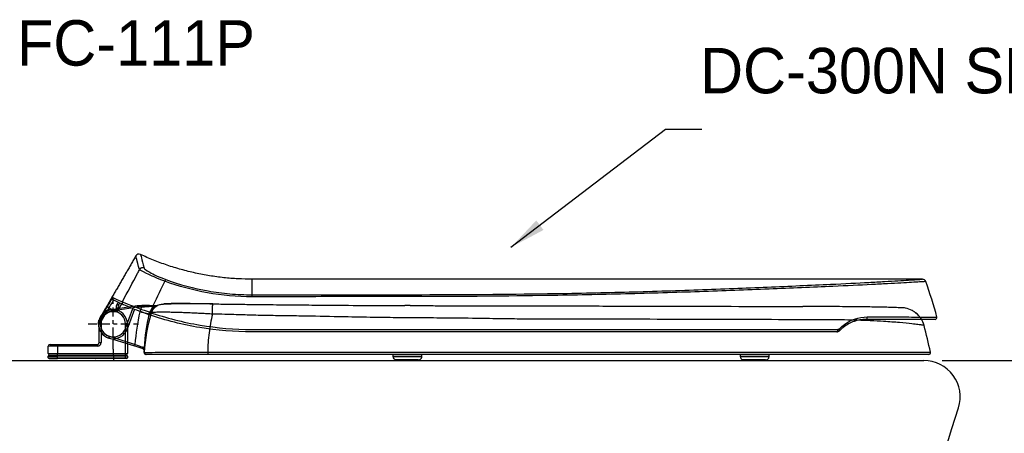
# Model space of a CAD drawing. Extents: x 63227 to 65653, y 58124 to 61555.
# Tile 4 of 9: x 63996 to 64537, y 59432 to 59659. Entities that reach past the tile are written whole.
import ezdxf

# ---------------------------------------------------------------- set-up
doc = ezdxf.new("R2010")
doc.units = 0
doc.header["$MEASUREMENT"] = 0
doc.linetypes.add('BORDER', pattern=[18, 5, -2, 5, -2, 2, -2])
doc.layers.get('Defpoints').update_dxf_attribs({"linetype": 'CONTINUOUS'})
for name, color, linetype in [('001', 7, 'CONTINUOUS'), ('1', 2, 'CONTINUOUS'), ('BU', 7, 'CONTINUOUS'), ('Dim', 4, 'CONTINUOUS'), ('MAIN', 7, 'CONTINUOUS')]:
    doc.layers.add(name, color=color, linetype=linetype)
doc.layers.add('AM_6', color=2, linetype='CONTINUOUS', lineweight=30)
doc.styles.add('h', font='txt', dxfattribs={"height": 30})
doc.styles.get("Standard").update_dxf_attribs({"font": 'txt.shx', "bigfont": 'ghs.shx'})
doc.dimstyles.new('SERIM', dxfattribs={"dimscale": 10, "dimtxt": 3, "dimasz": 2, "dimexe": 1, "dimexo": 1.5, "dimgap": 1, "dimtad": 1, "dimtoh": 1, "dimdec": 0, "dimdsep": 46, "dimtxsty": 'h', "dimcen": -0.3, "dimclrt": 2, "dimadec": 0, "dimazin": 0, "dimtfac": 1, "dimtdec": 0, "dimtmove": 1, "dimatfit": 3, "dimfxl": 0, "dimtolj": 1, "dimtzin": 0, "dimarcsym": 0})
doc.dimstyles.new('Standard$0', dxfattribs={"dimtxt": 0.18, "dimasz": 0.18, "dimexe": 0.18, "dimexo": 0.0625, "dimgap": 0.09, "dimtad": 0, "dimtih": 1, "dimtoh": 1, "dimdec": 4, "dimzin": 0, "dimdsep": 46, "dimtxsty": 'Standard', "dimcen": 0.09, "dimadec": 0, "dimazin": 0, "dimtfac": 1, "dimtdec": 4, "dimtofl": 0, "dimtmove": 0, "dimatfit": 3, "dimfxl": 0, "dimtolj": 1, "dimtzin": 0, "dimarcsym": 0})

# ---------------------------------------------------------------- blocks, each defined once
blk = doc.blocks.new('*D22')
at = {"layer": 'Defpoints', "color": 0}
for p in [(64493.1, 59471.85), (64493.1, 59082.1), (64558.43, 59082.1)]:
    blk.add_point(p, dxfattribs=at)
at = {"layer": 'Dim', "color": 0, "lineweight": -2}
for p, q in [((64503.1, 59471.85), (64587.23, 59471.85)), ((64558.43, 59443.05), (64558.43, 59300.98)), ((64558.43, 59110.9), (64558.43, 59252.98)), ((64503.1, 59082.1), (64587.23, 59082.1))]:
    blk.add_line(p, q, dxfattribs=at)
at = {"layer": 'Dim', "color": 0}
for points in [[(64553.63, 59443.05), (64563.23, 59443.05), (64558.43, 59471.85)], [(64553.63, 59110.9), (64563.23, 59110.9), (64558.43, 59082.1)]]:
    blk.add_solid(points, dxfattribs=at)
at = {"layer": 'Dim', "color": 0, "insert": (64558.43, 59276.98), "char_height": 28.8, "attachment_point": 5}
blk.add_mtext('\\A1;390', dxfattribs=at)

msp = doc.modelspace()

# ---------------------------------------------------------------- linework, layer by layer
at = {"layer": '001', "color": 7}
msp.add_line((63990.71, 59471.85), (64493.1, 59471.85), dxfattribs=at)
msp.add_arc((57711.91, 61574.82), 7125.74, 339.523743, 342.616314, dxfattribs=at)
at = {"layer": '1', "color": 1, "linetype": 'BORDER'}
for p, q in [((64047.37, 59478.11), (64047.37, 59505.84)), ((64047.37, 59478.11), (64047.37, 59505.84)), ((64047.37, 59478.11), (64047.37, 59505.84)), ((64033.5, 59491.98), (64061.24, 59491.98)), ((64033.5, 59491.98), (64061.24, 59491.98)), ((64033.5, 59491.98), (64061.24, 59491.98))]:
    msp.add_line(p, q, dxfattribs=at)
at = {"layer": '1', "color": 7}
for p, q in [((64039.63, 59493.67), (64044.05, 59501.33)), ((64044.92, 59500.83), (64040.5, 59493.17)), ((64044.92, 59500.83), (64044.05, 59501.33)), ((64046.15, 59499.99), (64060.58, 59502.18)), ((64046.15, 59499.99), (64046.3, 59499)), ((64060.64, 59501.18), (64046.3, 59499)), ((64051.82, 59503.11), (64049.31, 59498.75)), ((64050.61, 59503.01), (64050.74, 59503.23)), ((64054.08, 59489.53), (64058.05, 59500.43)), ((64058.98, 59500.06), (64055.02, 59489.19)), ((64063.1, 59502.13), (64063.07, 59501.13)), ((64039.23, 59492.28), (64040.23, 59492.24)), ((64039.62, 59481.73), (64039.62, 59491.98)), ((64039.62, 59491.98), (64040.62, 59491.98)), ((64040.5, 59493.17), (64039.63, 59493.67)), ((64040.62, 59491.98), (64040.62, 59481.73)), ((64055.02, 59489.19), (64054.08, 59489.53)), ((64055.12, 59491.98), (64054.12, 59491.98)), ((64054.12, 59475.73), (64054.12, 59491.98)), ((64055.12, 59491.98), (64055.12, 59475.73)), ((64044.94, 59484.25), (64045.24, 59485.2)), ((64059.19, 59479.77), (64044.94, 59484.25)), ((64045.24, 59485.2), (64059.49, 59480.72)), ((64011.62, 59475.73), (64011.62, 59479.73)), ((64016.62, 59479.73), (64011.62, 59479.73)), ((64012.62, 59480.73), (64016.62, 59480.73)), ((64016.62, 59480.73), (64016.62, 59479.73)), ((64016.62, 59480.73), (64038.62, 59480.73)), ((64038.62, 59479.73), (64016.62, 59479.73)), ((64016.62, 59479.73), (64016.62, 59475.73)), ((64038.62, 59480.73), (64038.62, 59479.73)), ((64039.62, 59481.73), (64040.62, 59481.73)), ((64059.19, 59479.77), (64059.49, 59480.72)), ((64011.62, 59475.73), (64016.62, 59475.73)), ((64011.62, 59473.43), (64011.62, 59474.23)), ((64011.62, 59474.23), (64016.62, 59474.23)), ((64011.62, 59473.43), (64016.62, 59473.43)), ((64012.12, 59474.73), (64016.62, 59474.73)), ((64012.12, 59472.93), (64016.62, 59472.93)), ((64016.62, 59475.73), (64054.12, 59475.73)), ((64016.62, 59474.73), (64016.62, 59475.73)), ((64016.62, 59474.73), (64054.12, 59474.73)), ((64016.62, 59474.73), (64016.62, 59474.23)), ((64016.62, 59473.43), (64016.62, 59474.23)), ((64054.12, 59474.23), (64016.62, 59474.23)), ((64016.62, 59472.93), (64016.62, 59473.43)), ((64016.62, 59473.43), (64054.12, 59473.43)), ((64054.62, 59472.93), (64016.62, 59472.93)), ((64054.12, 59475.73), (64055.12, 59475.73)), ((64054.12, 59474.73), (64054.12, 59475.73)), ((64054.12, 59474.73), (64054.12, 59474.23)), ((64054.12, 59474.73), (64054.62, 59474.73)), ((64054.12, 59473.43), (64054.12, 59474.23)), ((64055.12, 59474.23), (64054.12, 59474.23)), ((64054.12, 59472.93), (64054.12, 59473.43)), ((64054.12, 59473.43), (64055.12, 59473.43)), ((64055.12, 59474.23), (64055.12, 59473.43)), ((64099.29, 59476.43), (64099.29, 59475.24))]:
    msp.add_line(p, q, dxfattribs=at)
for centre, radius, start, end in [((64061.49, 59528.37), 2, 65.0085, 149.9912), ((64492.31, 59514.59), 2, 19.483, 90.0001), ((64047.37, 59491.98), 8.1, 98.6668, 252.5482), ((64123.73, 59662.03), 179.44, 243.9475, 245.498), ((64047.37, 59491.98), 7.75, 0, 180), ((64047.37, 59491.98), 7.1, 98.6668, 252.5482), ((64047.37, 59491.98), 6.75, 0, 180), ((64499.34, 59495.51), 1, 270, 15.3309), ((64047.37, 59491.98), 8.14, 177.861, 340), ((64047.37, 59491.98), 7.14, 177.861, 340), ((64012.62, 59479.73), 1, 90, 180), ((64038.62, 59481.73), 1, 270, 0), ((64038.62, 59481.73), 2, 270, 0), ((64012.62, 59475.73), 1, 180, 270), ((64012.12, 59474.23), 0.5, 90, 180), ((64012.12, 59473.43), 0.5, 180, 270), ((64054.12, 59475.73), 1, 270, 0), ((64054.62, 59474.23), 0.5, 0, 90), ((64054.62, 59473.43), 0.5, 270, 0), ((64065.29, 59476.24), 1, 179.4084, 270), ((64495.76, 59476.24), 1, 270, 12.4333)]:
    msp.add_arc(centre, radius, start, end, dxfattribs=at)
for points, degree in [([(64059.76, 59529.37), (64049.78, 59512.09), (64039.8, 59494.8)], 2), ([(64061.8, 59521.88), (64060.44, 59526.86), (64059.75, 59529.35), (64059.75, 59529.35)], 3), ([(64062.33, 59530.16), (64062.33, 59530.16), (64063, 59527.68), (64064.34, 59522.71)], 3), ([(64060.72, 59519.83), (64061.08, 59520.52), (64061.44, 59521.2), (64061.8, 59521.88)], 3), ([(64052.35, 59504.08), (64055.23, 59509.45), (64058.02, 59514.71), (64060.72, 59519.83)], 3), ([(64492.31, 59516.59), (64308.02, 59516.59), (64123.73, 59516.59)], 2), ([(64123.73, 59508.01), (64123.73, 59513.73), (64123.73, 59516.59), (64123.73, 59516.59)], 3), ([(64074.25, 59512.53), (64072.05, 59507.9), (64069.79, 59503.18), (64067.48, 59498.38)], 3), ([(64075.66, 59515.52), (64075.19, 59514.53), (64074.72, 59513.53), (64074.25, 59512.53)], 3), ([(64500.3, 59495.77), (64498.5, 59502.34), (64496.46, 59508.84), (64494.19, 59515.26)], 3), ([(64047.09, 59506.4), (64047.14, 59506.46), (64047.16, 59506.49), (64047.17, 59506.48)], 3), ([(64047.17, 59506.48), (64047.95, 59506.11), (64049.66, 59505.27), (64052.35, 59504.08)], 3), ([(64123.74, 59506.95), (64123.74, 59507.53), (64123.73, 59507.95), (64123.73, 59508.01)], 3), ([(64217.04, 59508.08), (64240.2, 59508.1), (64263.32, 59508.29), (64286.18, 59508.64)], 3), ([(64286.45, 59507.6), (64263.52, 59507.26), (64240.27, 59507.06), (64217.05, 59507.04)], 3), ([(64052.81, 59502.66), (64050.1, 59503.87), (64048.38, 59504.7), (64047.6, 59505.08)], 3), ([(64049.43, 59502.83), (64049.86, 59503.51), (64050.12, 59503.89), (64050.15, 59503.87)], 3), ([(64050.15, 59503.87), (64050.35, 59503.78), (64050.61, 59503.66), (64050.94, 59503.51)], 3), ([(64055.36, 59501.55), (64055.37, 59501.55), (64055.38, 59501.54), (64055.39, 59501.54)], 3), ([(64055.39, 59501.54), (64055.5, 59501.49), (64055.81, 59501.36), (64056.31, 59501.15)], 3), ([(64063.07, 59501.13), (64062.26, 59501.15), (64061.45, 59501.16), (64060.64, 59501.18)], 3), ([(64062.12, 59498.57), (64062.33, 59499.47), (64062.65, 59500.32), (64063.07, 59501.13)], 3), ([(64071.67, 59502.12), (64071.07, 59501.82), (64070.46, 59501.52)], 2), ([(64202.17, 59502.08), (64203.17, 59502.07), (64204.16, 59502.07), (64205.16, 59502.07)], 3), ([(64210.64, 59502.07), (64209.64, 59502.07), (64208.65, 59502.07), (64207.65, 59502.08)], 3), ([(64210.64, 59502.07), (64213.09, 59502.06), (64215.54, 59502.06), (64217.98, 59502.05)], 3), ([(64418.36, 59501.6), (64420.15, 59501.6), (64421.93, 59501.59), (64423.7, 59501.59)], 3), ([(64423.7, 59501.59), (64424.67, 59501.59), (64425.65, 59501.59), (64426.6, 59501.59)], 3), ([(64059.49, 59480.72), (64059.87, 59486.73), (64060.75, 59492.7), (64062.12, 59498.57)], 3), ([(64066.99, 59497.43), (64065.56, 59491.35), (64064.7, 59485.15), (64064.4, 59478.91)], 3), ([(64064.54, 59476.31), (64065.06, 59483.67), (64066.35, 59490.94), (64068.37, 59497.97)], 3), ([(64067.26, 59496.99), (64067.39, 59496.94), (64067.52, 59496.9), (64067.65, 59496.86)], 3), ([(64448.68, 59491.14), (64452.6, 59494.31), (64457.28, 59495.84), (64461.99, 59495.84)], 3), ([(64490.62, 59496.25), (64490.11, 59496.85), (64489.54, 59497.41), (64488.92, 59497.92)], 3), ([(64493.25, 59491.19), (64492.9, 59492.52), (64492.31, 59493.89), (64491.45, 59495.15)], 3), ([(64039.23, 59492.28), (64039.27, 59493.23), (64039.5, 59494.08), (64039.5, 59494.08)], 3), ([(64429.77, 59494.28), (64427.91, 59494.29), (64426.03, 59494.29), (64424.13, 59494.3)], 3), ([(64442.39, 59494.22), (64438.29, 59494.24), (64434.08, 59494.26), (64429.77, 59494.28)], 3), ([(64448.69, 59490.04), (64448.01, 59489.49), (64447.35, 59488.88), (64446.73, 59488.22)], 3), ([(64448.5, 59489.89), (64448.57, 59489.95), (64448.65, 59490.01), (64448.72, 59490.07)], 3), ([(64496.74, 59476.45), (64495.65, 59481.38), (64494.54, 59486.31), (64493.25, 59491.19)], 3), ([(64218.89, 59488.97), (64242.42, 59488.97), (64265.94, 59488.98), (64289.18, 59488.97)], 3), ([(64289.03, 59487.6), (64265.84, 59487.6), (64242.37, 59487.6), (64218.89, 59487.6)], 3), ([(64063.63, 59478.37), (64062.51, 59478.73), (64060.87, 59479.24), (64059.19, 59479.77)], 3), ([(64059.49, 59480.72), (64060.89, 59480.21), (64062.26, 59479.71), (64063.18, 59479.37)], 3), ([(64064.33, 59477.39), (64064.35, 59477.82), (64064.05, 59478.24), (64063.63, 59478.37)], 3), ([(64063.78, 59478.33), (64064.04, 59478.18), (64064.21, 59477.88)], 2), ([(64064.35, 59478.54), (64064.33, 59477.78), (64064.31, 59477.02), (64064.31, 59476.25)], 3), ([(64064.4, 59478.91), (64064.39, 59478.66), (64064.38, 59478.4), (64064.37, 59478.14)], 3), ([(64064.27, 59477.72), (64064.24, 59477.8), (64064.2, 59477.88), (64064.16, 59477.96)], 3), ([(64064.32, 59477.4), (64064.32, 59477.57), (64064.28, 59477.74), (64064.2, 59477.89)], 3), ([(64064.29, 59476.25), (64064.29, 59476.52), (64064.29, 59476.79), (64064.3, 59477.07)], 3), ([(64064.32, 59477.4), (64064.32, 59477.4), (64064.32, 59477.4), (64064.32, 59477.4)], 3), ([(64064.34, 59477.39), (64064.34, 59477.39), (64064.34, 59477.39), (64064.33, 59477.39)], 3), ([(64064.37, 59478.14), (64064.36, 59477.89), (64064.35, 59477.64), (64064.34, 59477.39)], 3), ([(64201.26, 59474.17), (64201.26, 59474.5), (64201.26, 59474.83), (64201.26, 59475.17)], 3), ([(64217.07, 59474.17), (64217.07, 59474.67), (64217.07, 59475.17)], 2), ([(64219.78, 59476.43), (64243.03, 59476.44), (64266.27, 59476.44), (64289.23, 59476.44)], 3), ([(64289.07, 59475.24), (64266.16, 59475.24), (64242.98, 59475.24), (64219.78, 59475.24)], 3), ([(64392.25, 59474.17), (64392.25, 59474.5), (64392.25, 59474.83), (64392.25, 59475.17)], 3), ([(64408.06, 59474.17), (64408.06, 59474.67), (64408.06, 59475.17)], 2)]:
    msp.add_open_spline(points, degree=degree, dxfattribs=at)
for points, knots in [([(64123.73, 59516.59), (64121.14, 59516.59), (64115.95, 59516.73), (64108.14, 59517.36), (64100.3, 59518.42), (64092.47, 59519.91), (64084.68, 59521.85), (64076.98, 59524.23), (64069.5, 59527), (64064.67, 59529.1), (64062.34, 59530.19)], [0, 0, 0, 0, 0.122297, 0.245928, 0.370731, 0.496537, 0.623166, 0.750433, 0.878145, 1, 1, 1, 1]), ([(64075.66, 59515.52), (64071.49, 59517.06), (64067.94, 59518.64), (64063.25, 59520.93), (64062.02, 59521.65), (64061.8, 59521.88)], [0, 0, 0, 0, 0.5, 0.5, 1, 1, 1, 1]), ([(64064.34, 59522.71), (64064.44, 59522.33), (64065.4, 59521.54), (64069.38, 59519.28), (64072.51, 59517.78), (64076.31, 59516.39)], [0, 0, 0, 0, 0.5, 0.5, 1, 1, 1, 1]), ([(64076.31, 59516.39), (64083.85, 59513.63), (64091.57, 59511.55), (64103.44, 59509.44), (64107.44, 59508.9), (64115.54, 59508.19), (64119.7, 59508.01), (64123.73, 59508.01)], [0, 0, 0, 0, 0.5, 0.5, 0.75, 0.75, 1, 1, 1, 1]), ([(64441.84, 59513.8), (64449.63, 59514.14), (64456.62, 59514.5), (64465.9, 59515), (64468.79, 59515.16), (64474.16, 59515.46), (64476.62, 59515.61), (64483.19, 59516), (64486.55, 59516.22), (64489.98, 59516.44), (64490.86, 59516.5), (64492.02, 59516.57), (64492.31, 59516.59), (64492.31, 59516.59)], [0, 0, 0, 0, 0.25, 0.25, 0.375, 0.375, 0.5, 0.5, 0.75, 0.75, 0.875, 0.875, 1, 1, 1, 1]), ([(64123.74, 59506.95), (64115.44, 59506.94), (64107.17, 59507.69), (64091.13, 59510.57), (64083.3, 59512.7), (64075.66, 59515.52)], [0, 0, 0, 0, 0.5, 0.5, 1, 1, 1, 1]), ([(64286.18, 59508.64), (64300.52, 59508.85), (64314.62, 59509.15), (64342.33, 59509.88), (64355.89, 59510.31), (64382.14, 59511.25), (64394.89, 59511.76), (64419.18, 59512.78), (64430.79, 59513.3), (64441.84, 59513.8)], [0, 0, 0, 0, 0.25, 0.25, 0.5, 0.5, 0.75, 0.75, 1, 1, 1, 1]), ([(64443, 59512.64), (64437.47, 59512.4), (64431.74, 59512.16), (64420.06, 59511.67), (64414.09, 59511.42), (64395.75, 59510.67), (64382.93, 59510.18), (64356.53, 59509.26), (64342.9, 59508.84), (64315.04, 59508.12), (64300.86, 59507.82), (64286.45, 59507.6)], [0, 0, 0, 0, 0.125, 0.125, 0.25, 0.25, 0.5, 0.5, 0.75, 0.75, 1, 1, 1, 1]), ([(64494.19, 59515.26), (64494.19, 59515.26), (64493.9, 59515.24), (64492.72, 59515.17), (64491.83, 59515.12), (64488.34, 59514.92), (64484.93, 59514.72), (64478.27, 59514.35), (64475.78, 59514.22), (64470.33, 59513.93), (64467.4, 59513.78), (64457.98, 59513.31), (64450.87, 59512.97), (64443, 59512.64)], [0, 0, 0, 0, 0.125, 0.125, 0.25, 0.25, 0.5, 0.5, 0.625, 0.625, 0.75, 0.75, 1, 1, 1, 1]), ([(64044.05, 59501.33), (64044.85, 59502.7), (64045.63, 59504.04), (64046.65, 59505.72), (64046.96, 59506.22), (64047.09, 59506.4)], [0, 0, 0, 0, 0.56676, 0.56676, 1, 1, 1, 1]), ([(64123.73, 59508.01), (64139.28, 59508.02), (64154.84, 59508.03), (64185.94, 59508.06), (64201.49, 59508.07), (64217.04, 59508.08)], [0, 0, 0, 0, 0.5, 0.5, 1, 1, 1, 1]), ([(64217.05, 59507.04), (64201.49, 59507.02), (64185.94, 59507.01), (64154.84, 59506.98), (64139.29, 59506.96), (64123.74, 59506.95)], [0, 0, 0, 0, 0.5, 0.5, 1, 1, 1, 1]), ([(64047.6, 59505.08), (64047.57, 59505.1), (64047.26, 59504.64), (64046.27, 59503.07), (64045.6, 59501.97), (64044.92, 59500.83)], [0, 0, 0, 0, 0.5, 0.5, 1, 1, 1, 1]), ([(64049.31, 59498.75), (64049.23, 59499.52), (64049.16, 59500.28), (64049.12, 59501.72), (64049.15, 59502.4), (64049.43, 59502.83)], [0, 0, 0, 0, 0.5, 0.5, 1, 1, 1, 1]), ([(64050.61, 59503.01), (64050.5, 59502.81), (64050.39, 59502.59), (64050.14, 59501.97), (64050.01, 59501.54), (64049.72, 59500.49), (64049.57, 59499.85), (64049.38, 59499.07), (64049.35, 59498.92), (64049.31, 59498.76), (64049.31, 59498.76), (64049.31, 59498.75)], [0, 0, 0, 0, 0.173372, 0.173372, 0.471385, 0.471385, 0.89831, 0.89831, 0.996626, 0.996626, 1, 1, 1, 1]), ([(64050.68, 59503.12), (64050.73, 59503.19), (64050.81, 59503.34), (64050.89, 59503.47), (64050.93, 59503.53)], [0, 0, 0, 0, 0.469631, 1, 1, 1, 1]), ([(64052.35, 59504.08), (64052.69, 59504.01), (64054.21, 59503.4), (64059.49, 59501.31), (64063.28, 59499.84), (64067.48, 59498.38)], [0, 0, 0, 0, 0.5, 0.5, 1, 1, 1, 1]), ([(64067.16, 59497.02), (64063.14, 59498.4), (64059.52, 59499.82), (64054.51, 59501.89), (64053.09, 59502.54), (64052.81, 59502.66)], [0, 0, 0, 0, 0.5, 0.5, 1, 1, 1, 1]), ([(64060.64, 59501.18), (64060.64, 59501.19), (64060.64, 59501.19), (64060.64, 59501.27), (64060.63, 59501.34), (64060.62, 59501.52), (64060.61, 59501.62), (64060.6, 59501.81), (64060.59, 59501.9), (64060.59, 59502.04), (64060.58, 59502.09), (64060.58, 59502.17), (64060.58, 59502.18), (64060.58, 59502.18)], [0, 0, 0, 0, 0.009719, 0.009719, 0.142864, 0.142864, 0.357904, 0.357904, 0.572168, 0.572168, 0.786073, 0.786073, 1, 1, 1, 1]), ([(64060.58, 59502.18), (64061.24, 59502.17), (64061.91, 59502.15), (64062.75, 59502.14), (64062.92, 59502.13), (64063.1, 59502.13)], [0, 0, 0, 0, 0.793321, 0.793321, 1, 1, 1, 1]), ([(64071.23, 59501.92), (64071.03, 59501.91), (64070.82, 59501.89), (64069.86, 59501.81), (64069.09, 59501.71), (64066.72, 59501.42), (64064.96, 59501.23), (64063.07, 59501.13)], [0, 0, 0, 0, 0.085207, 0.085207, 0.390138, 0.390138, 1, 1, 1, 1]), ([(64071.5, 59501.98), (64071.27, 59501.98), (64071.05, 59501.99), (64070.12, 59502), (64069.38, 59502.01), (64066.98, 59502.05), (64065.09, 59502.08), (64063.1, 59502.13)], [0, 0, 0, 0, 0.098353, 0.098353, 0.398902, 0.398902, 1, 1, 1, 1]), ([(64063.1, 59502.13), (64065.09, 59502.08), (64066.98, 59502.05), (64069.38, 59502.01), (64070.12, 59502), (64071.05, 59501.99), (64071.27, 59501.98), (64071.5, 59501.98)], [0, 0, 0, 0, 0.601098, 0.601098, 0.901647, 0.901647, 1, 1, 1, 1]), ([(64070.52, 59501.54), (64070.02, 59501.34), (64069.55, 59501.07), (64068.05, 59499.91), (64067.3, 59498.74), (64066.99, 59497.43)], [0, 0, 0, 0, 0.28878, 0.28878, 1, 1, 1, 1]), ([(64102.04, 59502.93), (64100.03, 59502.96), (64096.14, 59503), (64090.53, 59503.04), (64085.47, 59503.04), (64081.08, 59502.99), (64077.46, 59502.9), (64074.66, 59502.74), (64072.7, 59502.5), (64071.93, 59502.26), (64071.67, 59502.12)], [0, 0, 0, 0, 0.134719, 0.265473, 0.393784, 0.518942, 0.64233, 0.763138, 0.882596, 1, 1, 1, 1]), ([(64102.05, 59503.01), (64101.18, 59503.02), (64099.46, 59503.04), (64096.9, 59503.07), (64094.41, 59503.1), (64091.17, 59503.13), (64087.32, 59503.15), (64083.24, 59503.16), (64079.84, 59503.15), (64077.3, 59503.12), (64075.59, 59503.07), (64075.31, 59503.02), (64075.17, 59502.99)], [0, 0, 0, 0, 0.063084, 0.125388, 0.187282, 0.249145, 0.373717, 0.498081, 0.622847, 0.748204, 0.873956, 1, 1, 1, 1]), ([(64102.05, 59503.01), (64105.02, 59502.97), (64110.57, 59502.9), (64119.02, 59502.79), (64127.15, 59502.69), (64132.71, 59502.62), (64135.37, 59502.6)], [0, 0, 0, 0, 0.267477, 0.500007, 0.760064, 1, 1, 1, 1]), ([(64135.37, 59502.6), (64140.15, 59502.55), (64149.51, 59502.45), (64163.28, 59502.33), (64179.16, 59502.21), (64193.89, 59502.12), (64204.21, 59502.09), (64207.65, 59502.08)], [0, 0, 0, 0, 0.198329, 0.388612, 0.571475, 0.857209, 1, 1, 1, 1]), ([(64217.98, 59502.05), (64220.8, 59502.04), (64226.45, 59502.03), (64237.72, 59502.01), (64252.62, 59501.97), (64269.43, 59501.94), (64280.58, 59501.92), (64285.32, 59501.91)], [0, 0, 0, 0, 0.125142, 0.250178, 0.500113, 0.787261, 1, 1, 1, 1]), ([(64285.32, 59501.91), (64296.6, 59501.89), (64307.73, 59501.87), (64329.7, 59501.82), (64340.54, 59501.79), (64372.25, 59501.72), (64392.5, 59501.66), (64418.36, 59501.6)], [0, 0, 0, 0, 0.25, 0.25, 0.5, 0.5, 1, 1, 1, 1]), ([(64436.19, 59501.55), (64435.06, 59501.56), (64432.88, 59501.57), (64429.7, 59501.58), (64427.63, 59501.59), (64426.62, 59501.59), (64426.59, 59501.59)], [0, 0, 0, 0, 0.358128, 0.690293, 0.991787, 1, 1, 1, 1]), ([(64481.95, 59500.81), (64481.89, 59500.81), (64481.68, 59500.83), (64481.07, 59500.86), (64479.91, 59500.9), (64478.17, 59500.96), (64475.83, 59501.04), (64472.95, 59501.12), (64469.58, 59501.2), (64465.69, 59501.27), (64461.21, 59501.35), (64456.02, 59501.42), (64450.11, 59501.47), (64443.48, 59501.52), (64438.64, 59501.55), (64436.12, 59501.55)], [0, 0, 0, 0, 0.040411, 0.108997, 0.185067, 0.265611, 0.347355, 0.427603, 0.50478, 0.581636, 0.660818, 0.74252, 0.826769, 0.912996, 1, 1, 1, 1]), ([(64486.67, 59499.41), (64485.54, 59499.99), (64484.32, 59500.41), (64482.66, 59500.73), (64482.22, 59500.79), (64481.78, 59500.82)], [0, 0, 0, 0, 0.731546, 0.731546, 1, 1, 1, 1]), ([(64039.81, 59494.8), (64039.77, 59494.75), (64039.7, 59494.62), (64039.61, 59494.42), (64039.56, 59494.27), (64039.54, 59494.2), (64039.54, 59494.2)], [0, 0, 0, 0, 0.288268, 0.680678, 0.983774, 1, 1, 1, 1]), ([(64039.8, 59494.8), (64039.8, 59494.8), (64039.8, 59494.8), (64039.8, 59494.8), (64039.79, 59494.76), (64039.75, 59494.61), (64039.73, 59494.52), (64039.68, 59494.21), (64039.64, 59493.95), (64039.63, 59493.67)], [0, 0, 0, 0, 0.000399, 0.000399, 0.298262, 0.298262, 0.528278, 0.528278, 1, 1, 1, 1]), ([(64066.99, 59497.43), (64066.98, 59497.43), (64066.45, 59497.55), (64064.65, 59497.97), (64063.39, 59498.27), (64062.12, 59498.57)], [0, 0, 0, 0, 0.5, 0.5, 1, 1, 1, 1]), ([(64067.75, 59497.76), (64067.64, 59497.67), (64067.4, 59497.48), (64067.15, 59497.39), (64067.04, 59497.41), (64066.99, 59497.43)], [0, 0, 0, 0, 0.316728, 0.650001, 1, 1, 1, 1]), ([(64123.73, 59487.6), (64113.99, 59487.6), (64104.41, 59488.4), (64085.55, 59491.56), (64076.28, 59493.9), (64067.16, 59497.02)], [0, 0, 0, 0, 0.5, 0.5, 1, 1, 1, 1]), ([(64067.48, 59498.38), (64076.55, 59495.26), (64085.77, 59492.92), (64104.52, 59489.77), (64114.04, 59488.96), (64123.73, 59488.96)], [0, 0, 0, 0, 0.5, 0.5, 1, 1, 1, 1]), ([(64068.37, 59497.97), (64068.31, 59497.94), (64068.19, 59497.86), (64068.03, 59497.86), (64067.88, 59497.84), (64067.79, 59497.78), (64067.75, 59497.76)], [0, 0, 0, 0, 0.221728, 0.500088, 0.828974, 1, 1, 1, 1]), ([(64101.95, 59497.4), (64100.94, 59497.46), (64098.89, 59497.58), (64095.83, 59497.74), (64092.75, 59497.89), (64089.7, 59498.03), (64086.7, 59498.15), (64083.8, 59498.25), (64081.03, 59498.33), (64078.44, 59498.38), (64076.05, 59498.42), (64073.92, 59498.42), (64072.08, 59498.4), (64070.57, 59498.35), (64069.42, 59498.26), (64068.63, 59498.14), (64068.45, 59498.03), (64068.37, 59497.97)], [0, 0, 0, 0, 0.058397, 0.118023, 0.178854, 0.240872, 0.304064, 0.368425, 0.43395, 0.500641, 0.568499, 0.637528, 0.707727, 0.779091, 0.851609, 0.925256, 1, 1, 1, 1]), ([(64101.95, 59497.4), (64101.12, 59494.01), (64100.49, 59490.55), (64099.6, 59483.54), (64099.32, 59479.99), (64099.29, 59476.43)], [0, 0, 0, 0, 0.5, 0.5, 1, 1, 1, 1]), ([(64135.28, 59496.54), (64132.94, 59496.58), (64127.38, 59496.68), (64118.55, 59496.96), (64109.78, 59497.25), (64104.23, 59497.36), (64101.95, 59497.4)], [0, 0, 0, 0, 0.211098, 0.500018, 0.794863, 1, 1, 1, 1]), ([(64217.96, 59495.29), (64214.13, 59495.3), (64205.7, 59495.35), (64191.92, 59495.54), (64175.08, 59495.84), (64159.4, 59496.17), (64145.62, 59496.42), (64138.73, 59496.5), (64135.28, 59496.54)], [0, 0, 0, 0, 0.139089, 0.305769, 0.500007, 0.750024, 0.875, 1, 1, 1, 1]), ([(64286.82, 59494.57), (64283.9, 59494.58), (64277.17, 59494.6), (64265.72, 59494.74), (64250.53, 59494.96), (64234.31, 59495.21), (64222.79, 59495.26), (64217.96, 59495.29)], [0, 0, 0, 0, 0.128527, 0.295249, 0.500166, 0.790438, 1, 1, 1, 1]), ([(64416.74, 59494.32), (64407.06, 59494.36), (64397.04, 59494.39), (64376.32, 59494.45), (64365.64, 59494.48), (64332.91, 59494.55), (64310.05, 59494.58), (64286.82, 59494.57)], [0, 0, 0, 0, 0.25, 0.25, 0.5, 0.5, 1, 1, 1, 1]), ([(64461.29, 59494.51), (64459.06, 59494.51), (64456.84, 59494.14), (64452.6, 59492.66), (64450.57, 59491.57), (64448.69, 59490.04)], [0, 0, 0, 0, 0.5, 0.5, 1, 1, 1, 1]), ([(64499.34, 59494.51), (64499.34, 59494.51), (64498.48, 59494.51), (64495.17, 59494.51), (64492.72, 59494.51), (64486.19, 59494.51), (64482.15, 59494.51), (64472.75, 59494.51), (64467.37, 59494.51), (64461.29, 59494.51)], [0, 0, 0, 0, 0.25, 0.25, 0.5, 0.5, 0.75, 0.75, 1, 1, 1, 1]), ([(64461.99, 59495.84), (64468.11, 59495.83), (64473.53, 59495.82), (64482.99, 59495.81), (64487.07, 59495.8), (64493.64, 59495.79), (64496.11, 59495.78), (64499.44, 59495.77), (64500.3, 59495.77), (64500.3, 59495.77)], [0, 0, 0, 0, 0.25, 0.25, 0.5, 0.5, 0.75, 0.75, 1, 1, 1, 1]), ([(64491.73, 59494.71), (64491.69, 59494.79), (64491.52, 59495.06), (64491.2, 59495.5), (64490.74, 59496.06), (64490.19, 59496.64), (64489.69, 59497.11), (64489.26, 59497.48), (64489.04, 59497.67), (64488.87, 59497.81), (64488.75, 59497.92), (64488.62, 59498.02), (64488.45, 59498.17), (64488.17, 59498.39), (64487.85, 59498.64), (64487.45, 59498.94), (64487.08, 59499.19), (64486.82, 59499.33), (64486.72, 59499.37)], [0, 0, 0, 0, 0.03113, 0.11787, 0.242645, 0.360953, 0.455417, 0.482106, 0.503951, 0.513552, 0.522771, 0.532182, 0.542417, 0.567486, 0.622482, 0.704248, 0.86265, 1, 1, 1, 1]), ([(64489.52, 59497.38), (64489.44, 59497.46), (64489.23, 59497.65), (64489.03, 59497.84), (64488.9, 59497.94), (64488.87, 59497.96)], [0, 0, 0, 0, 0.23732, 0.756244, 1, 1, 1, 1]), ([(64039.23, 59492.28), (64039.24, 59492.62), (64039.32, 59492.96), (64039.44, 59493.27), (64039.49, 59493.41), (64039.56, 59493.54), (64039.63, 59493.67)], [0, 0, 0, 0, 0.695533, 0.695533, 0.695533, 1, 1, 1, 1]), ([(64040.5, 59493.17), (64040.45, 59493.09), (64040.41, 59493), (64040.29, 59492.69), (64040.24, 59492.47), (64040.23, 59492.24)], [0, 0, 0, 0, 0.304457, 0.304457, 1, 1, 1, 1]), ([(64424.13, 59494.3), (64423.39, 59494.3), (64422.64, 59494.3), (64421.14, 59494.31), (64420.39, 59494.31), (64418.68, 59494.32), (64417.71, 59494.32), (64416.74, 59494.32)], [0, 0, 0, 0, 0.305481, 0.305481, 0.610959, 0.610959, 1, 1, 1, 1]), ([(64493.25, 59491.19), (64493.23, 59491.19), (64493.18, 59491.2), (64492.78, 59491.26), (64492.11, 59491.36), (64491.13, 59491.49), (64489.44, 59491.71), (64486.12, 59492.12), (64480.1, 59492.71), (64472.11, 59493.31), (64464.12, 59493.75), (64456.86, 59494.02), (64449.76, 59494.18), (64444.79, 59494.21), (64442.39, 59494.23)], [0, 0, 0, 0, 0.047211, 0.095927, 0.146139, 0.197831, 0.250979, 0.350908, 0.50117, 0.646345, 0.750258, 0.8387, 0.921965, 1, 1, 1, 1]), ([(64445.89, 59488.91), (64446.01, 59488.91), (64446.13, 59488.93), (64446.38, 59489.03), (64446.51, 59489.11), (64446.62, 59489.23)], [0, 0, 0, 0, 0.43383, 0.43383, 1, 1, 1, 1]), ([(64446.62, 59489.23), (64447.27, 59489.92), (64447.96, 59490.56), (64448.68, 59491.14), (64448.68, 59491.14), (64448.68, 59491.14)], [0, 0, 0, 0, 0.999984, 0.999984, 1, 1, 1, 1]), ([(64123.73, 59488.96), (64124.39, 59488.96), (64125.06, 59488.96), (64128.39, 59488.96), (64131.06, 59488.96), (64144.39, 59488.96), (64155.06, 59488.96), (64183.45, 59488.97), (64201.17, 59488.97), (64218.89, 59488.97)], [0, 0, 0, 0, 0.021016, 0.021016, 0.105081, 0.105081, 0.441341, 0.441341, 1, 1, 1, 1]), ([(64218.89, 59487.6), (64203.03, 59487.6), (64187.17, 59487.6), (64155.45, 59487.6), (64139.59, 59487.6), (64123.73, 59487.6)], [0, 0, 0, 0, 0.5, 0.5, 1, 1, 1, 1]), ([(64445.28, 59487.6), (64434.16, 59487.6), (64422.48, 59487.6), (64398.01, 59487.6), (64385.19, 59487.6), (64358.86, 59487.6), (64345.26, 59487.6), (64317.49, 59487.6), (64303.38, 59487.6), (64289.03, 59487.6)], [0, 0, 0, 0, 0.25, 0.25, 0.5, 0.5, 0.75, 0.75, 1, 1, 1, 1]), ([(64289.18, 59488.97), (64317.83, 59488.97), (64345.96, 59488.97), (64398.73, 59488.95), (64423.61, 59488.93), (64445.89, 59488.91)], [0, 0, 0, 0, 0.5, 0.5, 1, 1, 1, 1]), ([(64446.73, 59488.22), (64446.56, 59488.04), (64446.36, 59487.89), (64446.08, 59487.76), (64446.03, 59487.74), (64445.76, 59487.64), (64445.52, 59487.6), (64445.28, 59487.6)], [0, 0, 0, 0, 0.457714, 0.457714, 0.562429, 0.562429, 1, 1, 1, 1]), ([(64063.18, 59479.37), (64063.15, 59479.14), (64063.17, 59478.91), (64063.33, 59478.55), (64063.47, 59478.42), (64063.63, 59478.37)], [0, 0, 0, 0, 0.5, 0.5, 1, 1, 1, 1]), ([(64063.18, 59479.37), (64063.37, 59479.3), (64063.75, 59479.16), (64064.12, 59479.02), (64064.36, 59478.93), (64064.39, 59478.92), (64064.4, 59478.92)], [0, 0, 0, 0, 0.263787, 0.517961, 0.763144, 1, 1, 1, 1]), ([(64064.2, 59477.89), (64064.18, 59477.93), (64064.16, 59477.97), (64064.01, 59478.18), (64063.82, 59478.31), (64063.62, 59478.38)], [0, 0, 0, 0, 0.176383, 0.176383, 1, 1, 1, 1]), ([(64064.37, 59478.14), (64064.37, 59478.14), (64064.36, 59478.15), (64064.33, 59478.15), (64064.3, 59478.16), (64064.26, 59478.17), (64064.2, 59478.19), (64064.14, 59478.21), (64064.07, 59478.23), (64063.94, 59478.27), (64063.8, 59478.32), (64063.69, 59478.36), (64063.63, 59478.37)], [0, 0, 0, 0, 0.125, 0.25, 0.25, 0.375, 0.5, 0.5, 0.625, 0.75, 0.875, 1, 1, 1, 1]), ([(64064.34, 59478.15), (64064.34, 59478.15), (64064.32, 59478.16), (64064.27, 59478.17), (64064.25, 59478.18), (64064.22, 59478.18)], [0, 0, 0, 0, 0.652077, 0.652077, 1, 1, 1, 1]), ([(64064.29, 59476.25), (64064.29, 59476.25), (64064.29, 59476.25), (64064.36, 59476.27), (64064.41, 59476.29), (64064.54, 59476.31)], [0, 0, 0, 0, 0.570811, 0.570811, 1, 1, 1, 1]), ([(64064.33, 59477.39), (64064.33, 59477.39), (64064.33, 59477.39), (64064.32, 59477.4), (64064.32, 59477.4), (64064.32, 59477.4)], [0, 0, 0, 0, 0.499609, 0.499609, 1, 1, 1, 1]), ([(64064.54, 59476.31), (64064.57, 59476.32), (64065.49, 59476.34), (64068.94, 59476.37), (64071.51, 59476.38), (64076.29, 59476.4), (64078.07, 59476.4), (64081.83, 59476.41), (64083.82, 59476.42), (64088.02, 59476.42), (64090.24, 59476.43), (64094.72, 59476.43), (64096.99, 59476.43), (64099.29, 59476.43)], [0, 0, 0, 0, 0.25, 0.25, 0.5, 0.5, 0.625, 0.625, 0.75, 0.75, 0.875, 0.875, 1, 1, 1, 1]), ([(64099.29, 59475.24), (64094.82, 59475.24), (64090.43, 59475.24), (64084.3, 59475.24), (64082.36, 59475.24), (64078.7, 59475.24), (64076.97, 59475.24), (64072.32, 59475.24), (64069.82, 59475.24), (64066.46, 59475.24), (64065.56, 59475.24), (64065.54, 59475.24)], [0, 0, 0, 0, 0.25, 0.25, 0.375, 0.375, 0.5, 0.5, 0.75, 0.75, 1, 1, 1, 1]), ([(64099.29, 59476.43), (64099.96, 59476.43), (64100.62, 59476.43), (64103.96, 59476.43), (64106.62, 59476.43), (64119.96, 59476.43), (64130.62, 59476.43), (64167.45, 59476.43), (64193.62, 59476.43), (64219.78, 59476.43)], [0, 0, 0, 0, 0.016599, 0.016599, 0.082993, 0.082993, 0.348569, 0.348569, 1, 1, 1, 1]), ([(64219.78, 59475.24), (64199.7, 59475.24), (64179.62, 59475.24), (64139.45, 59475.24), (64119.37, 59475.24), (64099.29, 59475.24)], [0, 0, 0, 0, 0.5, 0.5, 1, 1, 1, 1]), ([(64201.26, 59474.17), (64201.88, 59474.17), (64202.68, 59474.17), (64204.54, 59474.17), (64205.59, 59474.17), (64208.88, 59474.17), (64211.27, 59474.17), (64214.1, 59474.17), (64214.92, 59474.17), (64216.2, 59474.17), (64216.65, 59474.17), (64217.01, 59474.17), (64217.07, 59474.17), (64217.07, 59474.17)], [0, 0, 0, 0, 0.153759, 0.153759, 0.307518, 0.307518, 0.615035, 0.615035, 0.768794, 0.768794, 0.922553, 0.922553, 1, 1, 1, 1]), ([(64202.94, 59472.17), (64202.5, 59472.17), (64202.07, 59472.38), (64201.45, 59473.12), (64201.26, 59473.64), (64201.26, 59474.17)], [0, 0, 0, 0, 0.5, 0.5, 1, 1, 1, 1]), ([(64215.05, 59472.17), (64215.24, 59472.16), (64215.53, 59472.2), (64216.01, 59472.38), (64216.47, 59472.68), (64216.8, 59473.12), (64217.02, 59473.62), (64217.07, 59473.95), (64217.07, 59474.17)], [0, 0, 0, 0, 0.174575, 0.278766, 0.484765, 0.686831, 0.798219, 1, 1, 1, 1]), ([(64445.56, 59475.24), (64434.54, 59475.24), (64422.94, 59475.24), (64398.58, 59475.24), (64385.76, 59475.24), (64359.33, 59475.24), (64345.67, 59475.24), (64317.74, 59475.24), (64303.53, 59475.24), (64289.07, 59475.24)], [0, 0, 0, 0, 0.25, 0.25, 0.5, 0.5, 0.75, 0.75, 1, 1, 1, 1]), ([(64289.22, 59476.44), (64318.08, 59476.45), (64346.37, 59476.45), (64399.32, 59476.45), (64424.2, 59476.45), (64446.2, 59476.45)], [0, 0, 0, 0, 0.5, 0.5, 1, 1, 1, 1]), ([(64392.25, 59474.17), (64392.87, 59474.17), (64393.66, 59474.17), (64395.52, 59474.17), (64396.58, 59474.17), (64399.87, 59474.17), (64402.26, 59474.17), (64405.08, 59474.17), (64405.91, 59474.17), (64407.18, 59474.17), (64407.64, 59474.17), (64407.99, 59474.17), (64408.05, 59474.17), (64408.06, 59474.17)], [0, 0, 0, 0, 0.153759, 0.153759, 0.307518, 0.307518, 0.615035, 0.615035, 0.768794, 0.768794, 0.922553, 0.922553, 1, 1, 1, 1]), ([(64393.93, 59472.17), (64393.49, 59472.17), (64393.05, 59472.38), (64392.43, 59473.12), (64392.25, 59473.64), (64392.25, 59474.17)], [0, 0, 0, 0, 0.5, 0.5, 1, 1, 1, 1]), ([(64406.04, 59472.17), (64406.23, 59472.16), (64406.51, 59472.2), (64407, 59472.38), (64407.45, 59472.68), (64407.79, 59473.12), (64408, 59473.62), (64408.05, 59473.95), (64408.06, 59474.17)], [0, 0, 0, 0, 0.174575, 0.278766, 0.484765, 0.686831, 0.798219, 1, 1, 1, 1]), ([(64495.76, 59475.24), (64495.76, 59475.24), (64494.61, 59475.24), (64490.18, 59475.24), (64486.91, 59475.24), (64480.4, 59475.24), (64477.95, 59475.24), (64472.65, 59475.24), (64469.78, 59475.24), (64460.53, 59475.24), (64453.5, 59475.24), (64445.56, 59475.24)], [0, 0, 0, 0, 0.25, 0.25, 0.5, 0.5, 0.625, 0.625, 0.75, 0.75, 1, 1, 1, 1]), ([(64446.2, 59476.45), (64448.16, 59476.45), (64450.14, 59476.45), (64453.91, 59476.45), (64455.73, 59476.45), (64461.05, 59476.45), (64464.37, 59476.45), (64470.59, 59476.45), (64473.47, 59476.45), (64478.81, 59476.45), (64481.27, 59476.45), (64487.83, 59476.45), (64491.12, 59476.45), (64495.58, 59476.45), (64496.74, 59476.45), (64496.74, 59476.45)], [0, 0, 0, 0, 0.0625, 0.0625, 0.125, 0.125, 0.25, 0.25, 0.375, 0.375, 0.5, 0.5, 0.75, 0.75, 1, 1, 1, 1]), ([(64215.07, 59472.17), (64215.07, 59472.17), (64215.02, 59472.17), (64214.57, 59472.17), (64213.52, 59472.17), (64210.63, 59472.17), (64208.81, 59472.17), (64205.41, 59472.17), (64203.89, 59472.17), (64202.94, 59472.17)], [0, 0, 0, 0, 0.076779, 0.076779, 0.384519, 0.384519, 0.69226, 0.69226, 1, 1, 1, 1]), ([(64406.06, 59472.17), (64406.05, 59472.17), (64406.01, 59472.17), (64405.56, 59472.17), (64404.5, 59472.17), (64401.62, 59472.17), (64399.8, 59472.17), (64396.39, 59472.17), (64394.88, 59472.17), (64393.93, 59472.17)], [0, 0, 0, 0, 0.076779, 0.076779, 0.384519, 0.384519, 0.69226, 0.69226, 1, 1, 1, 1])]:
    msp.add_open_spline(points, degree=3, knots=knots, dxfattribs=at)
for points, weights, knots in [([(64064.34, 59522.71), (64063.69, 59522.99), (64063, 59522.81), (64062.21, 59522.59), (64061.8, 59521.88)], [0.855672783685, 0.87117093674, 1, 0.854816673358, 0.853564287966], [0.879882, 0.879882, 0.879882, 1.570796, 1.570796, 2.349419, 2.349419, 2.349419]), ([(64047.17, 59506.48), (64047.15, 59506.45), (64047.13, 59506.42), (64046.7, 59505.52), (64047.6, 59505.08)], [0.972096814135, 0.985311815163, 1, 0.707106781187, 1], [4.633616, 4.633616, 4.633616, 4.712389, 4.712389, 6.283185, 6.283185, 6.283185]), ([(64049.43, 59502.83), (64050.25, 59502.41), (64050.6, 59503), (64050.61, 59503.01), (64050.61, 59503.01)], [0.968519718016, 0.723798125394, 1, 0.993899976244, 0.988054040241], [4.801905, 4.801905, 4.801905, 6.283185, 6.283185, 6.3159, 6.3159, 6.3159]), ([(64052.35, 59504.08), (64052.32, 59504.03), (64052.3, 59503.98), (64051.89, 59503.07), (64052.81, 59502.66)], [0.960624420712, 0.978773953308, 1, 0.707106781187, 1], [4.598553, 4.598553, 4.598553, 4.712389, 4.712389, 6.283185, 6.283185, 6.283185]), ([(64067.48, 59498.38), (64067.41, 59498.21), (64067.35, 59498.02), (64067.02, 59497.07), (64067.16, 59497.02)], [0.88537900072, 0.921823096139, 1, 0.707106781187, 1], [4.293124, 4.293124, 4.293124, 4.712389, 4.712389, 6.283185, 6.283185, 6.283185]), ([(64461.29, 59494.51), (64462.03, 59494.51), (64462.03, 59495.51), (64462.03, 59495.68), (64461.99, 59495.84)], [1, 0.707106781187, 1, 0.934519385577, 0.898317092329], [0, 0, 0, 1.570796, 1.570796, 1.921971, 1.921971, 1.921971]), ([(64445.28, 59487.6), (64445.92, 59487.6), (64445.92, 59488.6), (64445.92, 59488.76), (64445.89, 59488.91)], [1, 0.707106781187, 1, 0.937307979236, 0.90145365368], [0, 0, 0, 1.570796, 1.570796, 1.907016, 1.907016, 1.907016]), ([(64064.54, 59476.31), (64064.54, 59476.27), (64064.54, 59476.24), (64064.54, 59475.24), (64065.54, 59475.24)], [0.97256610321, 0.985572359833, 1, 0.707106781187, 1], [1.49342, 1.49342, 1.49342, 1.570796, 1.570796, 3.141593, 3.141593, 3.141593])]:
    msp.add_rational_spline(points, weights, degree=2, knots=knots, dxfattribs=at)
for points, weights in [([(64076.31, 59516.39), (64076.08, 59516.37), (64075.66, 59515.52)], [0.966692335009, 0.808725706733, 0.871314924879]), ([(64070.47, 59501.52), (64068.39, 59500.16), (64067.75, 59497.76)], [0.894568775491, 0.883822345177, 1]), ([(64068.37, 59497.97), (64069.17, 59500.74), (64071.7, 59502.13)], [1, 0.876928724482, 0.901246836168]), ([(64070.52, 59501.51), (64070.36, 59501.47), (64070.19, 59501.42)], [0.92939125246, 0.922456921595, 0.916645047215]), ([(64071.91, 59502.23), (64071.7, 59502.16), (64071.5, 59502.07)], [0.915562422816, 0.910739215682, 0.906978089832]), ([(64101.95, 59497.4), (64102.02, 59502.24), (64102.04, 59502.94)], [1, 0.816231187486, 0.954247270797]), ([(64102.04, 59502.94), (64102.05, 59503.02), (64102.05, 59503.01)], [0.954247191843, 0.973870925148, 1]), ([(64446.73, 59488.22), (64447.09, 59488.61), (64446.62, 59489.23)], [1, 0.753093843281, 0.92246670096]), ([(64446.61, 59488.13), (64446.68, 59488.17), (64446.73, 59488.22)], [0.925506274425, 0.956204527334, 1])]:
    msp.add_rational_spline(points, weights, degree=2, dxfattribs=at)
at = {"layer": 'BU', "color": 7}
for p, q in [((64036.76, 59471.85), (64064.43, 59471.85)), ((64147.78, 59471.85), (64162.78, 59471.85)), ((64415.3, 59471.85), (64430.3, 59471.85))]:
    msp.add_line(p, q, dxfattribs=at)
at = {"layer": 'Dim', "color": 7}
msp.add_line((64027.62, 59480.73), (64038.62, 59480.73), dxfattribs=at)
at = {"layer": 'Dim', "color": 0}
for p, q in [((64047.37, 59478.11), (64047.42, 59471.85)), ((64201.26, 59475.17), (64217.07, 59475.17)), ((64392.25, 59475.17), (64408.06, 59475.17))]:
    msp.add_line(p, q, dxfattribs=at)
msp.add_arc((64493.1, 59451.85), 20, 342.6163, 90, dxfattribs=at)
at = {"layer": 'MAIN', "color": 0}
msp.add_lwpolyline([(64037.62, 59471.85), (64037.43, 59471.85)], dxfattribs=at)

# ---------------------------------------------------------------- texts
at = {"layer": 'AM_6', "color": 0, "char_height": 25, "attachment_point": 4, "style": 'h'}
for s, insert in [('{\\fGulim|b0|i0|c129|p50;FC-111P}', (63994.42, 59646.34)), ('{\\fGulim|b0|i0|c129|p50;DC-300N SEAT}', (64370.08, 59631.11))]:
    msp.add_mtext(s, dxfattribs=dict(at, insert=insert))

# ---------------------------------------------------------------- dimensions: what is measured, and where the dimension line sits
at = {"layer": 'Dim', "color": 0}
dim = msp.add_linear_dim(base=(64558.43, 59082.1), p1=(64493.1, 59471.85), p2=(64493.1, 59082.1), angle=90, dimstyle='Standard$0', override={"dimscale": 160, "dimgap": 0.06, "dimdec": 0, "dimtdec": 0, "dimarcsym": 1}, dxfattribs=at)
dim.commit()
dim.dimension.update_dxf_attribs({"geometry": '*D22', "text_midpoint": (64558.43, 59276.98)})

# ---------------------------------------------------------------- leaders
msp.add_leader([(64266.07, 59534.15), (64351.07, 59599.01), (64371.07, 59599.01)], dimstyle='SERIM', override={"dimse1": 1}, dxfattribs=at)

doc.saveas('drawing.dxf')
